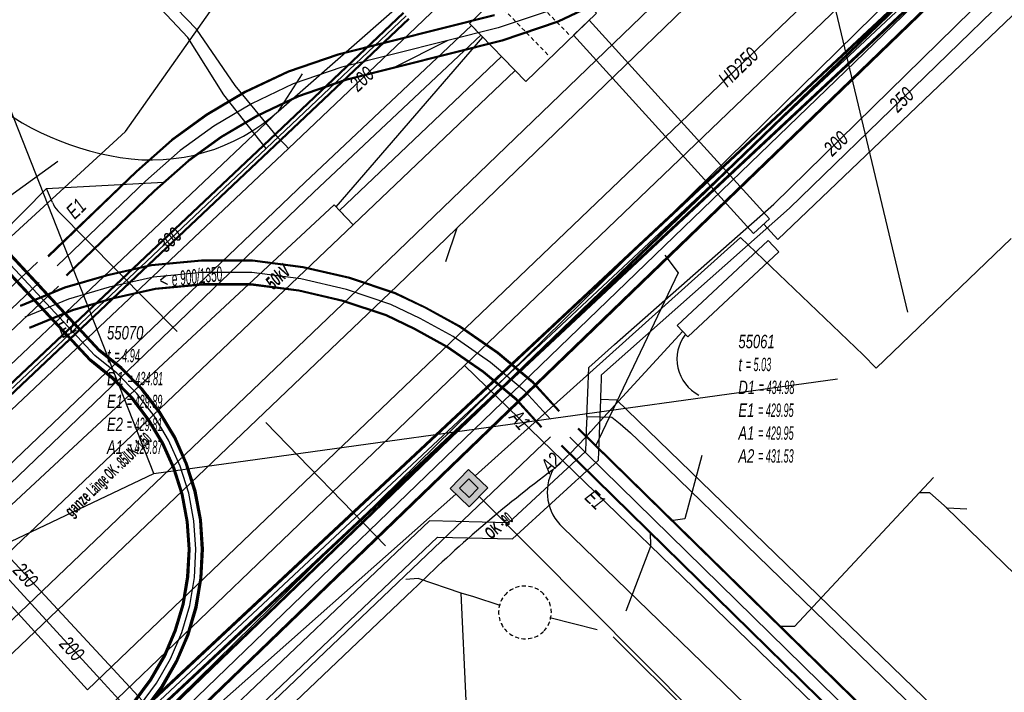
# Model space of a CAD drawing. Header units: metres. Extents: x 2695563 to 2696938, y 1260544 to 1262032.
# Tile 21 of 256: x 2695726 to 2695763, y 1261015 to 1261041. Entities that reach past the tile are written whole.
import ezdxf

# ---------------------------------------------------------------- set-up
doc = ezdxf.new("R2010")
doc.units = ezdxf.units.M
doc.linetypes.add('AUSGEZOGEN', pattern=[0])
doc.linetypes.add('STRICHLINIE2_S3', pattern=[0.25, 0.15, -0.1])
for name, color, linetype in [('AW_LK_ Haltung Text', 7, 'AUSGEZOGEN'), ('AW_LK_Ein-Auslauftext', 24, 'AUSGEZOGEN'), ('AW_LK_Haltung', 24, 'AUSGEZOGEN'), ('AW_LK_Normschacht Text', 24, 'AUSGEZOGEN'), ('AW_LK_Schacht Detailpolygon', 24, 'AUSGEZOGEN'), ('AW_LK_Trasselinie', 24, 'AUSGEZOGEN'), ('EW_Hoehenpunkt_Text', 7, 'AUSGEZOGEN'), ('EW_LK_Bauwerk_FL_Linie_Punkt', 1, 'AUSGEZOGEN'), ('EW_LK_Trasseabs', 1, 'AUSGEZOGEN'), ('EW_LK_Trasseabs_Text', 1, 'AUSGEZOGEN'), ('EW_LK_Trasserand', 1, 'AUSGEZOGEN'), ('FM_LK_SW_BAUWERK', 94, 'AUSGEZOGEN'), ('FM_LK_SW_TRASSEKANTE', 94, 'AUSGEZOGEN'), ('GA_LK_Leitung', 32, 'AUSGEZOGEN'), ('GA_LK_Leitung_Text', 32, 'AUSGEZOGEN'), ('WA_LK_Leitung', 171, 'AUSGEZOGEN'), ('WA_LK_Leitung_Text', 171, 'AUSGEZOGEN')]:
    doc.layers.add(name, color=color, linetype=linetype)
doc.styles.add('ARIAL', font='arial.ttf')
doc.styles.add('ARIALNARROW', font='ARIALN.TTF')
pattern_1 = [(0, (2708005, 1273150), (6075, 6075), [6075, -6075]), (90, (2708005, 1273150), (-6075, 6075), [6075, -6075])]

# ---------------------------------------------------------------- blocks, each defined once
blk = doc.blocks.new('COMPLEXOBJECT_1511')
at = {"layer": 'AW_LK_Schacht Detailpolygon', "color": 24, "linetype": 'STRICHLINIE2_S3', "transparency": 33554687}
for centre, radius, start, end in [((5744.366, 11018.587), 1.004, 133.4726, 315.2353), ((5744.344, 11018.566), 1.004, 44.6344, 131.7185), ((5744.343, 11018.565), 1.005, 317.077, 44.6529)]:
    blk.add_arc(centre, radius, start, end, dxfattribs=at)
blk = doc.blocks.new('COMPLEXOBJECT_2309')
at = {"layer": 'EW_LK_Trasseabs', "color": 1, "linetype": 'AUSGEZOGEN', "transparency": 33554687}
blk.add_line((5747.032, 11025.619), (5750.295, 11029.169), dxfattribs=at)
blk.add_arc((5732.505, 11038.17), 19.198, 312.2177, 319.1738, dxfattribs=at)
blk = doc.blocks.new('COMPLEXOBJECT_2523')
at = {"layer": 'EW_LK_Trasseabs', "color": 1, "linetype": 'AUSGEZOGEN', "transparency": 33554687}
blk.add_line((5731.259, 11029.158), (5726.754, 11033.713), dxfattribs=at)
blk.add_lwpolyline([(5726.56, 11034.029), (5726.339, 11034.545), (5730.74, 11034.795)], dxfattribs=at)
blk.add_arc((5727.342, 11034.292), 0.825, 198.5642, 224.5293, dxfattribs=at)
blk = doc.blocks.new('COMPLEXOBJECT_2755')
at = {"layer": 'FM_LK_SW_TRASSEKANTE', "color": 94, "linetype": 'AUSGEZOGEN', "transparency": 33554687}
blk.add_line((5727.343, 11011.463), (5768.592, 11051.978), dxfattribs=at)

msp = doc.modelspace()

# ---------------------------------------------------------------- hatches: boundary and pattern name
at = {"layer": 'EW_LK_Bauwerk_FL_Linie_Punkt', "lineweight": 18, "transparency": 33554687}
h = msp.add_hatch(dxfattribs=at)
h.set_pattern_fill('MUSTER', color=1, scale=4050, style=0, pattern_type=2)
h.set_pattern_definition([(0, (2703955, 1269100), (4050, 4050), [4050, -4050]), (90, (2703955, 1269100), (-4050, 4050), [4050, -4050])])
h.paths.add_polyline_path([(2695748.013, 1261040.963), (2695745.893, 1261043.155), (2695743.234, 1261040.582), (2695745.354, 1261038.39)], flags=0)
at = {"layer": 'EW_LK_Trasserand', "lineweight": 18, "transparency": 33554687}
h = msp.add_hatch(dxfattribs=at)
h.set_pattern_fill('MUSTER', color=1, scale=6075, style=0, pattern_type=2)
h.set_pattern_definition(pattern_1)
h.paths.add_polyline_path([(2695722.339, 1261014.616), (2695722.973, 1261013.952), (2695740.509, 1261030.698), (2695765.875, 1261055.225), (2695796.332, 1261084.212), (2695795.758, 1261084.829), (2695765.279, 1261055.852), (2695739.873, 1261031.361)], flags=0)
h = msp.add_hatch(dxfattribs=at)
h.set_pattern_fill('MUSTER', color=1, scale=6075, style=0, pattern_type=2)
h.set_pattern_definition(pattern_1)
h.paths.add_polyline_path([(2695747.744, 1261040.702), (2695747.157, 1261040.134), (2695753.934, 1261032.666), (2695754.536, 1261033.213)], flags=0)
h = msp.add_hatch(dxfattribs=at)
h.set_pattern_fill('MUSTER', color=1, scale=6075, style=0, pattern_type=2)
h.set_pattern_definition(pattern_1)
h.paths.add_polyline_path([(2695703.043, 1261001.255), (2695737.375, 1261034.217), (2695743.661, 1261040.14), (2695743.312, 1261040.501), (2695737.028, 1261034.581), (2695700.244, 1260999.403), (2695702.504, 1261000.984)], flags=0)
h = msp.add_hatch(dxfattribs=at)
h.set_pattern_fill('MUSTER', color=1, scale=6075, style=0, pattern_type=2)
h.set_pattern_definition(pattern_1)
h.paths.add_polyline_path([(2695744.441, 1261039.333), (2695738.336, 1261033.536), (2695738.852, 1261032.993), (2695744.955, 1261038.802)], flags=0)
h = msp.add_hatch(dxfattribs=at)
h.set_pattern_fill('MUSTER', color=1, scale=6075, style=0, pattern_type=2)
h.set_pattern_definition(pattern_1)
h.paths.add_polyline_path([(2695738.14, 1261033.742), (2695725.987, 1261022.438), (2695709.807, 1261006.777), (2695710.519, 1261006.029), (2695738.852, 1261032.993)], flags=0)
h = msp.add_hatch(dxfattribs=at)
h.set_pattern_fill('MUSTER', color=1, scale=6075, style=0, pattern_type=2)
h.set_pattern_definition(pattern_1)
h.paths.add_polyline_path([(2695754.491, 1261032.398), (2695751.058, 1261029.202), (2695751.458, 1261028.772), (2695754.891, 1261031.969)], flags=0)
at = {"layer": 'FM_LK_SW_BAUWERK', "transparency": 33554687}
for points in [[(2695743.221, 1261022.36), (2695743.92, 1261023.076), (2695743.204, 1261023.774), (2695742.505, 1261023.059)], [(2695743.217, 1261022.714), (2695743.566, 1261023.071), (2695743.208, 1261023.421), (2695742.859, 1261023.063)]]:
    msp.add_hatch(color=7, dxfattribs=at).paths.add_polyline_path(points)

# ---------------------------------------------------------------- linework, layer by layer
at = {"layer": 'AW_LK_Haltung', "linetype": 'AUSGEZOGEN', "transparency": 33554687}
for p, q in [((2695748.393, 1261041.545), (2695746.566, 1261040.665)), ((2695748.403, 1261041.528), (2695746.573, 1261040.646)), ((2695748.413, 1261041.51), (2695746.581, 1261040.628)), ((2695744.167, 1261040.908), (2695738.282, 1261039.426)), ((2695744.173, 1261040.889), (2695738.288, 1261039.407)), ((2695744.178, 1261040.87), (2695738.293, 1261039.388)), ((2695746.566, 1261040.665), (2695744.45, 1261039.948)), ((2695746.573, 1261040.646), (2695744.455, 1261039.929)), ((2695746.581, 1261040.628), (2695744.461, 1261039.91)), ((2695744.45, 1261039.948), (2695738.567, 1261038.466)), ((2695744.455, 1261039.929), (2695738.572, 1261038.447)), ((2695744.461, 1261039.91), (2695738.578, 1261038.428)), ((2695738.282, 1261039.426), (2695736.404, 1261038.781)), ((2695738.288, 1261039.407), (2695736.411, 1261038.763)), ((2695738.293, 1261039.388), (2695736.419, 1261038.744)), ((2695736.404, 1261038.781), (2695734.776, 1261038.011)), ((2695736.411, 1261038.763), (2695734.785, 1261037.993)), ((2695736.419, 1261038.744), (2695734.795, 1261037.975)), ((2695738.567, 1261038.466), (2695736.781, 1261037.854)), ((2695738.572, 1261038.447), (2695736.789, 1261037.835)), ((2695738.578, 1261038.428), (2695736.796, 1261037.817)), ((2695734.776, 1261038.011), (2695733.322, 1261037.15)), ((2695734.785, 1261037.993), (2695733.333, 1261037.134)), ((2695734.795, 1261037.975), (2695733.344, 1261037.117)), ((2695736.781, 1261037.854), (2695735.245, 1261037.127)), ((2695736.789, 1261037.835), (2695735.255, 1261037.109)), ((2695736.796, 1261037.817), (2695735.264, 1261037.091)), ((2695733.322, 1261037.15), (2695732.007, 1261036.198)), ((2695733.333, 1261037.134), (2695732.02, 1261036.183)), ((2695733.344, 1261037.117), (2695732.032, 1261036.167)), ((2695735.245, 1261037.127), (2695733.872, 1261036.313)), ((2695735.255, 1261037.109), (2695733.883, 1261036.296)), ((2695735.264, 1261037.091), (2695733.894, 1261036.28)), ((2695732.007, 1261036.198), (2695730.677, 1261035.02)), ((2695732.02, 1261036.183), (2695730.691, 1261035.006)), ((2695732.032, 1261036.167), (2695730.704, 1261034.991)), ((2695733.872, 1261036.313), (2695732.634, 1261035.417)), ((2695733.883, 1261036.296), (2695732.646, 1261035.401)), ((2695733.894, 1261036.28), (2695732.659, 1261035.386)), ((2695732.634, 1261035.417), (2695731.356, 1261034.285)), ((2695732.646, 1261035.401), (2695731.369, 1261034.27)), ((2695732.659, 1261035.386), (2695731.383, 1261034.256)), ((2695730.677, 1261035.02), (2695727.349, 1261031.821)), ((2695730.691, 1261035.006), (2695727.363, 1261031.806)), ((2695730.704, 1261034.991), (2695727.376, 1261031.792)), ((2695731.356, 1261034.285), (2695728.042, 1261031.1)), ((2695731.369, 1261034.27), (2695728.055, 1261031.086)), ((2695731.383, 1261034.256), (2695728.069, 1261031.071)), ((2695733.147, 1261031.663), (2695731.256, 1261031.487)), ((2695733.148, 1261031.643), (2695731.26, 1261031.467)), ((2695735.062, 1261031.663), (2695733.147, 1261031.663)), ((2695735.061, 1261031.643), (2695733.148, 1261031.643)), ((2695736.968, 1261031.394), (2695735.061, 1261031.643)), ((2695736.971, 1261031.414), (2695735.062, 1261031.663)), ((2695731.256, 1261031.487), (2695729.545, 1261031.095)), ((2695731.26, 1261031.467), (2695729.55, 1261031.076)), ((2695731.263, 1261031.448), (2695729.555, 1261031.057)), ((2695733.149, 1261031.623), (2695731.263, 1261031.448)), ((2695735.06, 1261031.623), (2695733.149, 1261031.623)), ((2695736.964, 1261031.375), (2695735.06, 1261031.623)), ((2695738.715, 1261030.972), (2695736.964, 1261031.375)), ((2695738.72, 1261030.991), (2695736.968, 1261031.394)), ((2695738.726, 1261031.01), (2695736.971, 1261031.414)), ((2695729.545, 1261031.095), (2695727.976, 1261030.641)), ((2695729.55, 1261031.076), (2695727.983, 1261030.622)), ((2695729.555, 1261031.057), (2695727.989, 1261030.604)), ((2695740.436, 1261030.394), (2695738.715, 1261030.972)), ((2695740.444, 1261030.413), (2695738.72, 1261030.991)), ((2695740.451, 1261030.431), (2695738.726, 1261031.01)), ((2695727.976, 1261030.641), (2695726.308, 1261029.949)), ((2695727.983, 1261030.622), (2695726.316, 1261029.931)), ((2695727.989, 1261030.604), (2695726.323, 1261029.912)), ((2695731.399, 1261030.596), (2695729.771, 1261030.223)), ((2695731.402, 1261030.577), (2695729.776, 1261030.204)), ((2695731.406, 1261030.557), (2695729.781, 1261030.185)), ((2695733.189, 1261030.763), (2695731.399, 1261030.596)), ((2695733.19, 1261030.743), (2695731.402, 1261030.577)), ((2695733.191, 1261030.723), (2695731.406, 1261030.557)), ((2695735.004, 1261030.763), (2695733.189, 1261030.763)), ((2695735.003, 1261030.743), (2695733.19, 1261030.743)), ((2695735.002, 1261030.723), (2695733.191, 1261030.723)), ((2695736.805, 1261030.488), (2695735.002, 1261030.723)), ((2695736.808, 1261030.508), (2695735.003, 1261030.743)), ((2695736.812, 1261030.527), (2695735.004, 1261030.763)), ((2695729.771, 1261030.223), (2695728.275, 1261029.79)), ((2695729.776, 1261030.204), (2695728.281, 1261029.772)), ((2695729.781, 1261030.185), (2695728.288, 1261029.753)), ((2695738.47, 1261030.104), (2695736.805, 1261030.488)), ((2695738.476, 1261030.123), (2695736.808, 1261030.508)), ((2695738.481, 1261030.142), (2695736.812, 1261030.527)), ((2695741.573, 1261029.848), (2695740.436, 1261030.394)), ((2695741.582, 1261029.865), (2695740.444, 1261030.413)), ((2695741.591, 1261029.883), (2695740.451, 1261030.431)), ((2695728.275, 1261029.79), (2695726.653, 1261029.118)), ((2695740.097, 1261029.559), (2695738.47, 1261030.104)), ((2695740.104, 1261029.577), (2695738.476, 1261030.123)), ((2695740.112, 1261029.596), (2695738.481, 1261030.142)), ((2695742.841, 1261029.152), (2695741.573, 1261029.848)), ((2695742.851, 1261029.169), (2695741.582, 1261029.865)), ((2695742.862, 1261029.186), (2695741.591, 1261029.883)), ((2695728.281, 1261029.772), (2695726.66, 1261029.099)), ((2695728.288, 1261029.753), (2695726.668, 1261029.081)), ((2695741.161, 1261029.047), (2695740.097, 1261029.559)), ((2695741.17, 1261029.065), (2695740.104, 1261029.577)), ((2695741.179, 1261029.082), (2695740.112, 1261029.596)), ((2695742.366, 1261028.386), (2695741.161, 1261029.047)), ((2695742.377, 1261028.403), (2695741.17, 1261029.065)), ((2695742.387, 1261028.42), (2695741.179, 1261029.082)), ((2695744.29, 1261028.145), (2695742.841, 1261029.152)), ((2695744.302, 1261028.161), (2695742.851, 1261029.169)), ((2695744.314, 1261028.177), (2695742.862, 1261029.186)), ((2695743.744, 1261027.429), (2695742.366, 1261028.386)), ((2695743.756, 1261027.445), (2695742.377, 1261028.403)), ((2695743.768, 1261027.461), (2695742.387, 1261028.42)), ((2695745.613, 1261027.039), (2695744.29, 1261028.145)), ((2695745.627, 1261027.054), (2695744.302, 1261028.161)), ((2695745.641, 1261027.068), (2695744.314, 1261028.177)), ((2695744.989, 1261026.388), (2695743.744, 1261027.429)), ((2695745.003, 1261026.402), (2695743.756, 1261027.445)), ((2695745.017, 1261026.417), (2695743.768, 1261027.461)), ((2695746.602, 1261025.957), (2695745.613, 1261027.039)), ((2695746.616, 1261025.97), (2695745.627, 1261027.054)), ((2695746.631, 1261025.984), (2695745.641, 1261027.068)), ((2695745.937, 1261025.35), (2695744.989, 1261026.388)), ((2695745.952, 1261025.364), (2695745.003, 1261026.402)), ((2695745.966, 1261025.377), (2695745.017, 1261026.417)), ((2695791.546, 1260981.959), (2695747.312, 1261025.301)), ((2695791.56, 1260981.973), (2695747.326, 1261025.315)), ((2695791.574, 1260981.988), (2695747.34, 1261025.33)), ((2695790.916, 1260981.316), (2695746.682, 1261024.658)), ((2695790.93, 1260981.331), (2695746.696, 1261024.673)), ((2695790.944, 1260981.345), (2695746.71, 1261024.687))]:
    msp.add_line(p, q, dxfattribs=at)
at = {"layer": 'AW_LK_Haltung', "color": 255, "transparency": 33554687}
for p, q in [((2695746.384, 1261041.11), (2695744.314, 1261040.409)), ((2695744.314, 1261040.409), (2695738.43, 1261038.927)), ((2695738.43, 1261038.927), (2695736.6, 1261038.299)), ((2695736.6, 1261038.299), (2695735.02, 1261037.551)), ((2695735.02, 1261037.551), (2695733.608, 1261036.715)), ((2695733.608, 1261036.715), (2695732.333, 1261035.792)), ((2695732.333, 1261035.792), (2695731.03, 1261034.638)), ((2695731.03, 1261034.638), (2695727.709, 1261031.446)), ((2695731.331, 1261031.022), (2695729.663, 1261030.64)), ((2695733.169, 1261031.193), (2695731.331, 1261031.022)), ((2695735.032, 1261031.193), (2695733.169, 1261031.193)), ((2695736.888, 1261030.951), (2695735.032, 1261031.193)), ((2695738.598, 1261030.557), (2695736.888, 1261030.951)), ((2695729.663, 1261030.64), (2695728.132, 1261030.197)), ((2695740.274, 1261029.995), (2695738.598, 1261030.557)), ((2695728.132, 1261030.197), (2695726.488, 1261029.515)), ((2695741.376, 1261029.465), (2695740.274, 1261029.995)), ((2695742.614, 1261028.786), (2695741.376, 1261029.465)), ((2695744.029, 1261027.803), (2695742.614, 1261028.786)), ((2695745.315, 1261026.728), (2695744.029, 1261027.803)), ((2695746.284, 1261025.667), (2695745.315, 1261026.728)), ((2695791.245, 1260981.652), (2695747.011, 1261024.994))]:
    msp.add_line(p, q, dxfattribs=at)
at = {"layer": 'AW_LK_Haltung', "color": 24, "linetype": 'AUSGEZOGEN', "transparency": 33554687}
for p, q in [((2695742.415, 1261039.942), (2695740.347, 1261038.894)), ((2695750.593, 1261031.846), (2695751.099, 1261031.182)), ((2695751.099, 1261031.182), (2695747.977, 1261024.65)), ((2695727.022, 1261030.813), (2695717.725, 1261021.998)), ((2695746.288, 1261025.007), (2695688.59, 1260969.95)), ((2695767.638, 1261016.051), (2695761.195, 1261022.335)), ((2695748.039, 1261017.727), (2695746.259, 1261018.179)), ((2695760.086, 1261006.095), (2695748.652, 1261017.462))]:
    msp.add_line(p, q, dxfattribs=at)
for points in [[(2695751.99, 1261024.304), (2695751.349, 1261021.918), (2695750.906, 1261021.851)], [(2695760.717, 1261023.468), (2695755.482, 1261017.851), (2695754.934, 1261017.851)], [(2695761.965, 1261022.276), (2695761.224, 1261022.309), (2695760.572, 1261022.894), (2695760.194, 1261022.899)], [(2695749.134, 1261018.451), (2695750.066, 1261020.888), (2695750.047, 1261021.408)], [(2695742.92, 1261019.11), (2695741.3, 1261019.659), (2695740.832, 1261019.633)], [(2695740.701, 1261011.539), (2695740.303, 1261011.974), (2695740.303, 1261012.396), (2695743.105, 1261015.063), (2695742.92, 1261019.11)], [(2695744.385, 1261018.647), (2695743.402, 1261018.969), (2695742.92, 1261019.11)]]:
    msp.add_lwpolyline(points, dxfattribs=at)
at = {"layer": 'AW_LK_Trasselinie', "color": 24, "linetype": 'AUSGEZOGEN', "transparency": 33554687}
for p, q in [((2695726.963, 1261031.58), (2695718.55, 1261023.674)), ((2695719.382, 1261022.809), (2695727.761, 1261030.683))]:
    msp.add_line(p, q, dxfattribs=at)
at = {"layer": 'EW_LK_Bauwerk_FL_Linie_Punkt', "color": 1, "linetype": 'AUSGEZOGEN', "transparency": 33554687}
for p, q in [((2695756.116, 1261044.903), (2695759.729, 1261029.705)), ((2695731.348, 1261023.625), (2695724.225, 1261041.69)), ((2695734.434, 1261024.052), (2695757.102, 1261027.191))]:
    msp.add_line(p, q, dxfattribs=at)
at = {"layer": 'EW_LK_Bauwerk_FL_Linie_Punkt', "color": 1, "linetype": 'STRICHLINIE2_S3', "transparency": 33554687}
for p, q in [((2695746.975, 1261040.167), (2695745.063, 1261042.143)), ((2695746.184, 1261039.402), (2695744.272, 1261041.378))]:
    msp.add_line(p, q, dxfattribs=at)
at = {"layer": 'EW_LK_Bauwerk_FL_Linie_Punkt', "color": 1, "linetype": 'AUSGEZOGEN', "transparency": 33554687}
msp.add_lwpolyline([(2695748.013, 1261040.963), (2695745.893, 1261043.155), (2695743.234, 1261040.582), (2695745.354, 1261038.39), (2695748.013, 1261040.963)], close=True, dxfattribs=at)
at = {"layer": 'EW_LK_Trasseabs', "color": 1, "linetype": 'AUSGEZOGEN', "transparency": 33554687}
for p, q in [((2695754.848, 1261032.434), (2695767.459, 1261044.498)), ((2695736.04, 1261037.274), (2695742.297, 1261042.768)), ((2695738.213, 1261033.665), (2695743.74, 1261040.058)), ((2695736.04, 1261037.274), (2695736.95, 1261038.687)), ((2695732.509, 1261033.935), (2695736.04, 1261037.274)), ((2695721.315, 1261023.337), (2695732.509, 1261033.935)), ((2695742.346, 1261031.607), (2695742.772, 1261032.881)), ((2695754.325, 1261033.021), (2695754.848, 1261032.434)), ((2695740.07, 1261020.89), (2695735.565, 1261025.538)), ((2695731.348, 1261023.625), (2695734.434, 1261024.052)), ((2695707.887, 1261012.45), (2695731.348, 1261023.625)), ((2695754.317, 1261014.263), (2695746.739, 1261021.597)), ((2695727.858, 1261006.637), (2695741.107, 1261019.239))]:
    msp.add_line(p, q, dxfattribs=at)
msp.add_lwpolyline([(2695727.309, 1261034.355), (2695721.269, 1261028.245), (2695718.97, 1261030.764)], dxfattribs=at)
for centre, radius, start, end in [((2695731.823, 1261046.302), 10.912, 227.6728, 260.8268), ((2695731.242, 1261042.617), 7.182, 260.7141, 311.9223), ((2695752.574, 1261027.931), 1.524, 142.1515, 242.7206), ((2695777.766, 1260981.871), 52.348, 126.8462, 134.4513), ((2695747.97, 1261022.917), 1.805, 152.0906, 226.9971)]:
    msp.add_arc(centre, radius, start, end, dxfattribs=at)
at = {"layer": 'EW_LK_Trasserand', "color": 1, "linetype": 'AUSGEZOGEN', "transparency": 33554687}
for points in [[(2695722.339, 1261014.616), (2695722.973, 1261013.952), (2695740.509, 1261030.698), (2695765.875, 1261055.225), (2695796.332, 1261084.212), (2695795.758, 1261084.829), (2695765.279, 1261055.852), (2695739.873, 1261031.361), (2695722.339, 1261014.616)], [(2695747.744, 1261040.702), (2695747.157, 1261040.134), (2695753.934, 1261032.666), (2695754.536, 1261033.213), (2695747.744, 1261040.702)], [(2695703.043, 1261001.255), (2695737.375, 1261034.217), (2695743.661, 1261040.14), (2695743.312, 1261040.501), (2695737.028, 1261034.581), (2695700.244, 1260999.403), (2695702.504, 1261000.984), (2695703.043, 1261001.255)], [(2695744.441, 1261039.333), (2695738.336, 1261033.536), (2695738.852, 1261032.993), (2695744.955, 1261038.802), (2695744.441, 1261039.333)], [(2695738.14, 1261033.742), (2695725.987, 1261022.438), (2695709.807, 1261006.777), (2695710.519, 1261006.029), (2695738.852, 1261032.993), (2695738.14, 1261033.742)], [(2695754.491, 1261032.398), (2695751.058, 1261029.202), (2695751.458, 1261028.772), (2695754.891, 1261031.969), (2695754.491, 1261032.398)]]:
    msp.add_lwpolyline(points, close=True, dxfattribs=at)
at = {"layer": 'FM_LK_SW_BAUWERK', "color": 94, "transparency": 33554687}
for points in [[(2695743.221, 1261022.36), (2695743.92, 1261023.076), (2695743.204, 1261023.774), (2695742.505, 1261023.059), (2695743.221, 1261022.36)], [(2695743.217, 1261022.714), (2695743.566, 1261023.071), (2695743.208, 1261023.421), (2695742.859, 1261023.063), (2695743.217, 1261022.714)]]:
    msp.add_lwpolyline(points, close=True, dxfattribs=at)
at = {"layer": 'FM_LK_SW_TRASSEKANTE', "linetype": 'AUSGEZOGEN', "transparency": 33554687}
for p, q in [((2695728.294, 1261011.289), (2695806.885, 1261087.167)), ((2695728.313, 1261011.27), (2695806.904, 1261087.148)), ((2695728.332, 1261011.25), (2695806.923, 1261087.128)), ((2695728.85, 1261010.714), (2695807.441, 1261086.592)), ((2695728.869, 1261010.694), (2695807.46, 1261086.572)), ((2695728.888, 1261010.675), (2695807.479, 1261086.553)), ((2695807.549, 1261086.47), (2695727.777, 1261011.838)), ((2695807.57, 1261086.447), (2695727.798, 1261011.815)), ((2695807.592, 1261086.424), (2695727.82, 1261011.792)), ((2695807.822, 1261086.178), (2695728.05, 1261011.546)), ((2695807.844, 1261086.155), (2695728.072, 1261011.523)), ((2695807.865, 1261086.132), (2695728.093, 1261011.5)), ((2695729.272, 1261028.232), (2695692.709, 1261067.504)), ((2695729.295, 1261028.256), (2695692.733, 1261067.526)), ((2695729.317, 1261028.281), (2695692.758, 1261067.548)), ((2695728.931, 1261027.865), (2695692.34, 1261067.166)), ((2695728.953, 1261027.89), (2695692.365, 1261067.188)), ((2695728.976, 1261027.914), (2695692.389, 1261067.21)), ((2695730.102, 1261027.564), (2695729.272, 1261028.232)), ((2695730.124, 1261027.589), (2695729.295, 1261028.256)), ((2695730.146, 1261027.613), (2695729.317, 1261028.281)), ((2695729.765, 1261027.193), (2695728.931, 1261027.865)), ((2695729.788, 1261027.218), (2695728.953, 1261027.89)), ((2695729.81, 1261027.242), (2695728.976, 1261027.914)), ((2695730.867, 1261026.783), (2695730.102, 1261027.564)), ((2695730.892, 1261026.805), (2695730.124, 1261027.589)), ((2695730.917, 1261026.826), (2695730.146, 1261027.613)), ((2695730.489, 1261026.454), (2695729.765, 1261027.193)), ((2695730.514, 1261026.476), (2695729.788, 1261027.218)), ((2695730.539, 1261026.497), (2695729.81, 1261027.242)), ((2695731.59, 1261025.954), (2695730.917, 1261026.826)), ((2695731.121, 1261025.635), (2695730.489, 1261026.454)), ((2695731.149, 1261025.653), (2695730.514, 1261026.476)), ((2695731.176, 1261025.672), (2695730.539, 1261026.497)), ((2695731.535, 1261025.917), (2695730.867, 1261026.783)), ((2695731.563, 1261025.936), (2695730.892, 1261026.805)), ((2695732.097, 1261024.978), (2695731.535, 1261025.917)), ((2695732.126, 1261024.994), (2695731.563, 1261025.936)), ((2695732.156, 1261025.009), (2695731.59, 1261025.954)), ((2695731.653, 1261024.747), (2695731.121, 1261025.635)), ((2695731.682, 1261024.762), (2695731.149, 1261025.653)), ((2695731.711, 1261024.778), (2695731.176, 1261025.672)), ((2695732.544, 1261023.98), (2695732.097, 1261024.978)), ((2695732.575, 1261023.992), (2695732.126, 1261024.994)), ((2695732.606, 1261024.004), (2695732.156, 1261025.009)), ((2695732.076, 1261023.803), (2695731.653, 1261024.747)), ((2695732.107, 1261023.815), (2695731.682, 1261024.762)), ((2695732.138, 1261023.826), (2695731.711, 1261024.778)), ((2695732.871, 1261022.937), (2695732.544, 1261023.98)), ((2695732.903, 1261022.945), (2695732.575, 1261023.992)), ((2695732.935, 1261022.953), (2695732.606, 1261024.004)), ((2695732.385, 1261022.815), (2695732.076, 1261023.803)), ((2695732.417, 1261022.823), (2695732.107, 1261023.815)), ((2695732.449, 1261022.831), (2695732.138, 1261023.826)), ((2695732.576, 1261021.798), (2695732.385, 1261022.815)), ((2695732.608, 1261021.803), (2695732.417, 1261022.823)), ((2695732.641, 1261021.807), (2695732.449, 1261022.831)), ((2695733.073, 1261021.862), (2695732.871, 1261022.937)), ((2695733.105, 1261021.866), (2695732.903, 1261022.945)), ((2695733.138, 1261021.87), (2695732.935, 1261022.953)), ((2695732.646, 1261020.766), (2695732.576, 1261021.798)), ((2695732.679, 1261020.766), (2695732.608, 1261021.803)), ((2695732.712, 1261020.767), (2695732.641, 1261021.807)), ((2695733.146, 1261020.77), (2695733.073, 1261021.862)), ((2695733.179, 1261020.771), (2695733.105, 1261021.866)), ((2695733.212, 1261020.771), (2695733.138, 1261021.87)), ((2695732.593, 1261019.733), (2695732.646, 1261020.766)), ((2695732.626, 1261019.729), (2695732.679, 1261020.766)), ((2695732.659, 1261019.726), (2695732.712, 1261020.767)), ((2695733.091, 1261019.678), (2695733.146, 1261020.77)), ((2695733.124, 1261019.675), (2695733.179, 1261020.771)), ((2695733.157, 1261019.671), (2695733.212, 1261020.771)), ((2695732.42, 1261018.713), (2695732.593, 1261019.733)), ((2695732.452, 1261018.705), (2695732.626, 1261019.729)), ((2695732.485, 1261018.698), (2695732.659, 1261019.726)), ((2695732.908, 1261018.6), (2695733.091, 1261019.678)), ((2695732.94, 1261018.593), (2695733.124, 1261019.675)), ((2695732.973, 1261018.585), (2695733.157, 1261019.671)), ((2695732.128, 1261017.72), (2695732.42, 1261018.713)), ((2695732.159, 1261017.709), (2695732.452, 1261018.705)), ((2695732.19, 1261017.698), (2695732.485, 1261018.698)), ((2695732.599, 1261017.551), (2695732.908, 1261018.6)), ((2695732.63, 1261017.54), (2695732.94, 1261018.593)), ((2695732.662, 1261017.528), (2695732.973, 1261018.585)), ((2695731.721, 1261016.769), (2695732.128, 1261017.72)), ((2695731.751, 1261016.754), (2695732.159, 1261017.709)), ((2695731.78, 1261016.739), (2695732.19, 1261017.698)), ((2695732.169, 1261016.545), (2695732.599, 1261017.551)), ((2695732.199, 1261016.53), (2695732.63, 1261017.54)), ((2695732.228, 1261016.516), (2695732.662, 1261017.528)), ((2695731.205, 1261015.872), (2695731.721, 1261016.769)), ((2695731.233, 1261015.854), (2695731.751, 1261016.754)), ((2695731.261, 1261015.836), (2695731.78, 1261016.739)), ((2695731.624, 1261015.597), (2695732.169, 1261016.545)), ((2695731.652, 1261015.579), (2695732.199, 1261016.53)), ((2695731.679, 1261015.561), (2695732.228, 1261016.516)), ((2695730.587, 1261015.042), (2695731.205, 1261015.872)), ((2695730.613, 1261015.021), (2695731.233, 1261015.854)), ((2695730.638, 1261015), (2695731.261, 1261015.836)), ((2695730.971, 1261014.72), (2695731.624, 1261015.597)), ((2695730.996, 1261014.699), (2695731.652, 1261015.579)), ((2695731.021, 1261014.677), (2695731.679, 1261015.561))]:
    msp.add_line(p, q, dxfattribs=at)
at = {"layer": 'FM_LK_SW_TRASSEKANTE', "color": 255, "transparency": 33554687}
for p, q in [((2695728.591, 1261010.982), (2695807.182, 1261086.86)), ((2695807.707, 1261086.301), (2695727.935, 1261011.669)), ((2695729.124, 1261028.073), (2695692.549, 1261067.357)), ((2695729.956, 1261027.403), (2695729.124, 1261028.073)), ((2695730.703, 1261026.64), (2695729.956, 1261027.403)), ((2695731.356, 1261025.795), (2695730.703, 1261026.64)), ((2695731.904, 1261024.878), (2695731.356, 1261025.795)), ((2695732.341, 1261023.903), (2695731.904, 1261024.878)), ((2695732.66, 1261022.884), (2695732.341, 1261023.903)), ((2695732.857, 1261021.834), (2695732.66, 1261022.884)), ((2695732.929, 1261020.769), (2695732.857, 1261021.834)), ((2695732.875, 1261019.702), (2695732.929, 1261020.769)), ((2695732.696, 1261018.649), (2695732.875, 1261019.702)), ((2695732.395, 1261017.624), (2695732.696, 1261018.649)), ((2695731.975, 1261016.642), (2695732.395, 1261017.624)), ((2695731.442, 1261015.716), (2695731.975, 1261016.642)), ((2695730.804, 1261014.86), (2695731.442, 1261015.716))]:
    msp.add_line(p, q, dxfattribs=at)
at = {"layer": 'FM_LK_SW_TRASSEKANTE', "color": 94, "linetype": 'AUSGEZOGEN', "transparency": 33554687}
for p, q in [((2695724.73, 1261033.225), (2695727.732, 1261035.388)), ((2695743.052, 1261027.688), (2695727.175, 1261012.465)), ((2695743.052, 1261027.688), (2695768.54, 1261002.97)), ((2695728.936, 1261010.621), (2695742.722, 1261022.847)), ((2695743.605, 1261022.754), (2695769.749, 1260996.443))]:
    msp.add_line(p, q, dxfattribs=at)
for points in [[(2695852.266, 1261123.173), (2695848.59, 1261126.089), (2695846.746, 1261125.677), (2695843.596, 1261124.03), (2695806.652, 1261088.671), (2695743.052, 1261027.688)], [(2695724.73, 1261033.225), (2695725.344, 1261032.373), (2695716.111, 1261023.509), (2695730.276, 1261036.507), (2695734.463, 1261042.454)], [(2695763.639, 1261032.473), (2695758.551, 1261027.593), (2695758.066, 1261028.098), (2695753.438, 1261032.518), (2695743.448, 1261023.536)]]:
    msp.add_lwpolyline(points, dxfattribs=at)
at = {"layer": 'GA_LK_Leitung', "color": 32, "linetype": 'AUSGEZOGEN', "transparency": 33554687}
msp.add_line((2695730.074, 1261016.646), (2695769.151, 1261054.06), dxfattribs=at)
at = {"layer": 'GA_LK_Leitung', "linetype": 'AUSGEZOGEN', "transparency": 33554687}
for p, q in [((2695735.46, 1261035.995), (2695740.737, 1261040.991)), ((2695735.473, 1261035.981), (2695740.75, 1261040.978)), ((2695735.486, 1261035.967), (2695740.762, 1261040.964)), ((2695735.666, 1261035.777), (2695740.94, 1261040.77)), ((2695735.679, 1261035.763), (2695740.952, 1261040.756)), ((2695735.692, 1261035.749), (2695740.965, 1261040.743)), ((2695723.04, 1261024.269), (2695735.46, 1261035.995)), ((2695723.053, 1261024.255), (2695735.473, 1261035.981)), ((2695723.066, 1261024.241), (2695735.486, 1261035.967)), ((2695723.246, 1261024.051), (2695735.666, 1261035.777)), ((2695723.259, 1261024.037), (2695735.679, 1261035.763)), ((2695723.272, 1261024.023), (2695735.692, 1261035.749))]:
    msp.add_line(p, q, dxfattribs=at)
at = {"layer": 'GA_LK_Leitung', "color": 255, "linetype": 'AUSGEZOGEN', "transparency": 33554687}
for p, q in [((2695735.576, 1261035.872), (2695740.851, 1261040.867)), ((2695723.156, 1261024.146), (2695735.576, 1261035.872))]:
    msp.add_line(p, q, dxfattribs=at)
at = {"layer": 'GA_LK_Leitung', "color": 32, "linetype": 'AUSGEZOGEN', "transparency": 33554687}
for points in [[(2695638.413, 1261115.645), (2695649.945, 1261102.813), (2695657.938, 1261093.958), (2695721.106, 1261023.982), (2695728.847, 1261015.47), (2695730.074, 1261016.646)], [(2695748.184, 1261026.419), (2695748.197, 1261026.908), (2695748.203, 1261027.116), (2695748.21, 1261027.337), (2695748.65, 1261027.728), (2695755.284, 1261033.617), (2695774.02, 1261051.821)], [(2695733.984, 1261037.889), (2695732.622, 1261040.057), (2695730.021, 1261042.843)], [(2695735.576, 1261035.872), (2695734.727, 1261036.947), (2695733.984, 1261037.889)], [(2695733.09, 1261012.717), (2695733.358, 1261012.972), (2695742.024, 1261021.223), (2695744.859, 1261021.156), (2695748.098, 1261024.121), (2695748.134, 1261025.099), (2695748.184, 1261026.419)], [(2695748.184, 1261026.419), (2695748.771, 1261026.401), (2695773.135, 1261002.797), (2695792.817, 1260983.606), (2695796.034, 1260980.465), (2695805.957, 1260970.774), (2695812.102, 1260964.795), (2695819.371, 1260957.632), (2695825.575, 1260951.618), (2695832.069, 1260945.306)], [(2695723.156, 1261024.146), (2695723.838, 1261023.45), (2695723.817, 1261022.702), (2695724.021, 1261022.482), (2695729.966, 1261016.08), (2695731.083, 1261014.879), (2695732.75, 1261013.083), (2695733.09, 1261012.717)]]:
    msp.add_lwpolyline(points, dxfattribs=at)
at = {"layer": 'WA_LK_Leitung', "color": 7, "linetype": 'AUSGEZOGEN', "transparency": 33554687}
for points in [[(2695722.774, 1261023.016), (2695723.181, 1261023.388), (2695723.732, 1261023.908), (2695736.416, 1261035.865), (2695741.209, 1261040.431), (2695743.57, 1261042.701), (2695745.68, 1261043.119), (2695754.943, 1261052.063), (2695756.77, 1261053.865), (2695764.114, 1261062.228), (2695765.018, 1261063.257)], [(2695747.653, 1261025.769), (2695747.687, 1261026.658), (2695747.724, 1261027.619), (2695748.699, 1261028.479), (2695754.703, 1261033.774), (2695772.087, 1261050.831), (2695773.594, 1261052.294)], [(2695734.409, 1261038.239), (2695732.959, 1261040.37), (2695730.31, 1261043.119)], [(2695736.416, 1261035.865), (2695736.287, 1261036.001), (2695736.032, 1261036.273), (2695734.409, 1261038.239)], [(2695747.653, 1261025.769), (2695747.633, 1261025.249), (2695747.604, 1261024.446), (2695744.709, 1261021.767), (2695741.725, 1261021.841), (2695733.408, 1261013.926), (2695733.154, 1261013.685), (2695732.176, 1261012.754)], [(2695747.653, 1261025.769), (2695748.594, 1261025.75), (2695748.906, 1261025.488), (2695749.296, 1261025.159), (2695749.838, 1261024.634), (2695768.576, 1261006.454), (2695773.895, 1261001.262), (2695787.668, 1260987.873), (2695795.293, 1260980.379), (2695805.162, 1260970.74), (2695811.352, 1260964.732), (2695816.951, 1260959.24), (2695820.265, 1260956.026), (2695824.834, 1260951.583), (2695830.431, 1260946.151), (2695831.445, 1260945.129), (2695833.738, 1260942.9), (2695834.365, 1260942.29)], [(2695722.774, 1261023.016), (2695723.286, 1261022.457), (2695729.475, 1261015.702), (2695730.715, 1261014.349), (2695731.816, 1261013.147), (2695732.176, 1261012.754)]]:
    msp.add_lwpolyline(points, dxfattribs=at)

# ---------------------------------------------------------------- block references
at = {"layer": 'AW_LK_Schacht Detailpolygon', "color": 24, "linetype": 'STRICHLINIE2_S3', "lineweight": -3, "transparency": 33554687}
msp.add_blockref('COMPLEXOBJECT_1511', (2690000.97, 1249999.81), dxfattribs=at)
at = {"layer": 'EW_LK_Trasseabs', "color": 1, "linetype": 'AUSGEZOGEN', "lineweight": -3, "transparency": 33554687}
for name in ['COMPLEXOBJECT_2523', 'COMPLEXOBJECT_2309']:
    msp.add_blockref(name, (2690000.97, 1249999.81), dxfattribs=at)
at = {"layer": 'FM_LK_SW_TRASSEKANTE', "color": 94, "linetype": 'AUSGEZOGEN', "lineweight": -3, "transparency": 33554687}
msp.add_blockref('COMPLEXOBJECT_2755', (2690000.97, 1249999.81), dxfattribs=at)

# ---------------------------------------------------------------- texts
at = {"layer": 'AW_LK_ Haltung Text', "color": 24, "transparency": 33554687, "insert": (2695732.733, 1261031.025), "char_height": 0.55705, "width": 3.40438, "attachment_point": 5, "rotation": 6.1083, "style": 'ARIAL'}
msp.add_mtext('\\A1;{\\fArial|i1|b0;\\H0.557054;\\W0.700000;\\C24;< \\W0.490000;e 900/1350}\\P', dxfattribs=at)
at = {"layer": 'AW_LK_Ein-Auslauftext', "color": 24, "transparency": 33554687, "char_height": 0.55705, "style": 'ARIAL'}
for s, insert, width, attachment_point, rotation in [('\\A1;{\\fArial|i1|b0;\\H0.557054;\\W0.700000;\\C24;E1}\\P', (2695728.37, 1261033.171), 0.85544, 7, 44.244), ('\\A1;{\\fArial|i1|b0;\\H0.557054;\\W0.700000;\\C24;E2}\\P', (2695727.906, 1261028.708), 0.86376, 7, 28.5246), ('\\A1;{\\fArial|i1|b0;\\H0.557054;\\W0.700000;\\C24;A1}\\P', (2695744.707, 1261025.712), 0.85544, 7, 310.5369), ('\\A1;{\\fArial|i1|b0;\\H0.557054;\\W0.700000;\\C24;A2}\\P', (2695746.255, 1261023.593), 0.86376, 7, 43.6581), ('\\A1;{\\fArial|i1|b0;\\H0.557054;\\W0.700000;\\C24;E1}\\P', (2695747.736, 1261022.876), 0.85544, 4, 315.5832)]:
    msp.add_mtext(s, dxfattribs=dict(at, insert=insert, width=width, attachment_point=attachment_point, rotation=rotation))
at = {"layer": 'AW_LK_Normschacht Text', "color": 24, "transparency": 33554687, "char_height": 0.50641, "attachment_point": 1, "line_spacing_factor": 1.024096, "style": 'ARIAL'}
for s, insert, width in [('\\A1;{\\fArial|i1|b0;\\H0.506413;\\W0.696409;\\C24;55070}\\P{\\fArial|i1|b0;\\H0.505000;\\W0.696409;\\C24;t \\W0.487486;= 4.94}\\P{\\fArial|i1|b0;\\H0.505000;\\W0.696409;\\C24;D1 \\W0.487486;= 434.81}\\P{\\fArial|i1|b0;\\H0.505000;\\W0.696409;\\C24;E1 \\W0.487486;= 429.89}\\P{\\fArial|i1|b0;\\H0.505000;\\W0.696409;\\C24;E2 \\W0.487486;= 429.81}\\P{\\fArial|i1|b0;\\H0.505000;\\W0.696409;\\C24;A1 \\W0.487486;= 429.87}\\P', (2695729.583, 1261029.179), 2.84586), ('\\A1;{\\fArial|i1|b0;\\H0.506413;\\W0.695136;\\C24;55061}\\P{\\fArial|i1|b0;\\H0.505000;\\W0.695136;\\C24;t \\W0.486595;= 5.03}\\P{\\fArial|i1|b0;\\H0.505000;\\W0.695136;\\C24;D1 \\W0.486595;= 434.98}\\P{\\fArial|i1|b0;\\H0.505000;\\W0.695136;\\C24;E1 \\W0.486595;= 429.95}\\P{\\fArial|i1|b0;\\H0.505000;\\W0.695136;\\C24;A1 \\W0.486595;= 429.95}\\P{\\fArial|i1|b0;\\H0.505000;\\W0.695136;\\C24;A2 \\W0.486595;= 431.53}\\P', (2695753.364, 1261028.849), 2.83722)]:
    msp.add_mtext(s, dxfattribs=dict(at, insert=insert, width=width))
at = {"layer": 'EW_Hoehenpunkt_Text', "color": 1, "transparency": 33554687, "char_height": 0.45675, "attachment_point": 2, "style": 'ARIALNARROW'}
for s, insert, width, rotation in [('\\A1;{\\fArial Narrow|i0|b1;\\H0.456750;\\W0.700000;\\C1;ganze \\W0.490000;Länge OK -.85/UK -1.50}\\P', (2695729.469, 1261023.744), 5.32134, 43.6365), ('\\A1;{\\fArial Narrow|i0|b1;\\H0.456750;\\W0.700000;\\C1;OK \\W0.490000;-.90}\\P', (2695744.19, 1261021.834), 1.44034, 40.131)]:
    msp.add_mtext(s, dxfattribs=dict(at, insert=insert, width=width, rotation=rotation))
at = {"layer": 'EW_LK_Trasseabs_Text', "color": 1, "transparency": 33554687, "insert": (2695736.024, 1261031.034), "char_height": 0.5075, "width": 1.1278, "attachment_point": 5, "rotation": 44.0181, "style": 'ARIALNARROW'}
msp.add_mtext('\\A1;{\\fArial Narrow|i1|b1;\\H0.507500;\\W0.700000;\\C1;50kV}\\P', dxfattribs=at)
at = {"layer": 'GA_LK_Leitung_Text', "color": 32, "transparency": 33554687, "char_height": 0.55825, "attachment_point": 5, "style": 'ARIAL'}
for s, insert, width, rotation in [('\\A1;{\\fArial|i1|b0;\\H0.558250;\\W0.700000;\\C32;HD250}\\P', (2695753.366, 1261038.939), 1.90938, 43.7553), ('\\A1;{\\fArial|i1|b0;\\H0.558250;\\W0.700000;\\C32;250}\\P', (2695759.507, 1261037.712), 1.11429, 44.1738), ('\\A1;{\\fArial|i1|b0;\\H0.558250;\\W0.700000;\\C32;300}\\P', (2695731.933, 1261032.424), 1.11429, 43.3539), ('\\A1;{\\fArial|i1|b0;\\H0.558250;\\W0.700000;\\C32;250}\\P', (2695726.515, 1261019.788), 1.11429, 312.4926)]:
    msp.add_mtext(s, dxfattribs=dict(at, insert=insert, width=width, rotation=rotation))
at = {"layer": 'WA_LK_Leitung_Text', "color": 7, "transparency": 33554687, "char_height": 0.55426, "width": 1.10633, "attachment_point": 5, "style": 'ARIAL'}
for insert, rotation in [((2695739.18, 1261038.49), 43.6104), ((2695757.037, 1261036.056), 44.4564), ((2695728.262, 1261017.018), 312.4953)]:
    msp.add_mtext('\\A1;{\\fArial|i1|b0;\\H0.554263;\\W0.700000;\\C7;200}\\P', dxfattribs=dict(at, insert=insert, rotation=rotation))

doc.saveas('drawing.dxf')
